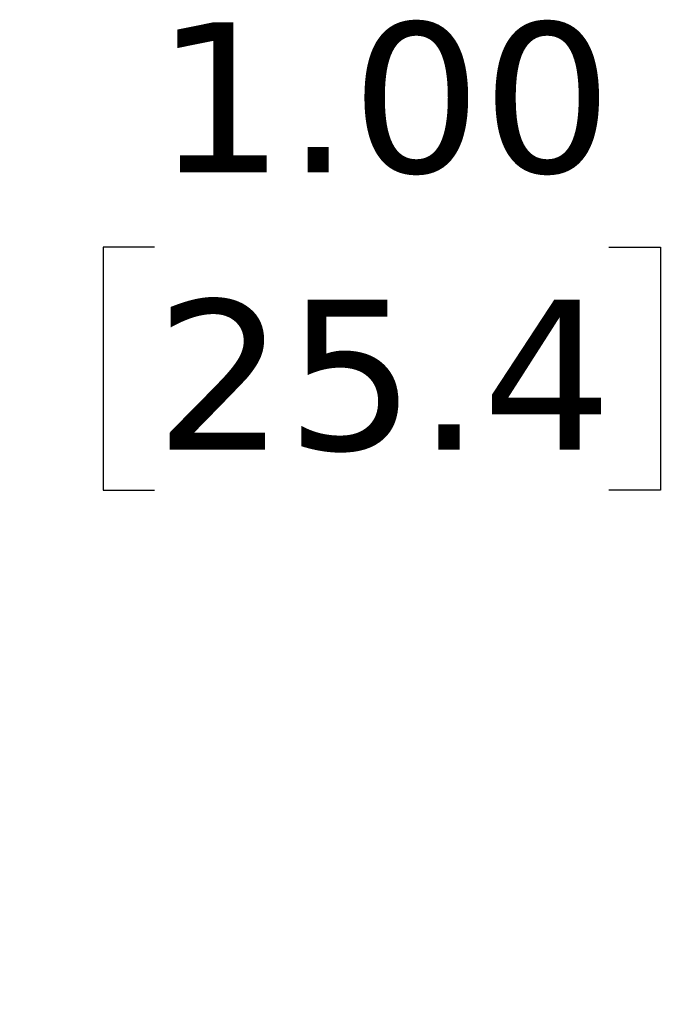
# Model space of a CAD drawing. Header units: inches. Extents: x 0 to 33, y 0 to 25.5.
# Tile 10 of 14: x 11.6 to 12.7, y 16.4 to 18. Entities that reach past the tile are written whole.
import ezdxf

# ---------------------------------------------------------------- set-up
doc = ezdxf.new("R2010")
doc.units = ezdxf.units.IN
doc.header["$LTSCALE"] = 3
doc.header["$MEASUREMENT"] = 0
doc.linetypes.add('SLD-Solid', pattern=[0])
doc.layers.add('DIMENSIONS', color=140, linetype='SLD-Solid', lineweight=25)
doc.styles.add('SLDTEXTSTYLE0', font='VERDANA.TTF')
doc.dimstyles.new('SLDDIMSTYLE0', dxfattribs={"dimtxt": 0.254883, "dimasz": 0.39, "dimexe": 0, "dimexo": 0.0625, "dimgap": 0.063721, "dimtad": 0, "dimtih": 1, "dimtoh": 1, "dimrnd": 1e-09, "dimzin": 4, "dimdsep": 46, "dimtxsty": 'SLDTEXTSTYLE0', "dimsah": 1, "dimcen": 0.09, "dimadec": 0, "dimazin": 1, "dimtfac": 1, "dimtofl": 0, "dimtmove": 0, "dimatfit": 3, "dimfxl": 0, "dimfrac": 2, "dimtolj": 1, "dimtzin": 12, "dimarcsym": 0})

# ---------------------------------------------------------------- blocks, each defined once
blk = doc.blocks.new('_D_3')
at = {"layer": 'DIMENSIONS'}
for p, q in [((10.1179, 16.5186), (10.1179, 18.0051)), ((11.1178, 16.5186), (11.1178, 18.0051)), ((10.1179, 17.6301), (11.1178, 17.6301)), ((11.1178, 17.6301), (11.4936, 17.6301)), ((11.839, 17.6301), (11.7534, 17.6301)), ((11.7534, 17.6301), (11.7534, 17.225)), ((12.5964, 17.6301), (12.682, 17.6301)), ((12.682, 17.6301), (12.682, 17.225)), ((11.7534, 17.225), (11.839, 17.225)), ((12.682, 17.225), (12.5964, 17.225))]:
    blk.add_line(p, q, dxfattribs=at)
for points in [[(10.1179, 17.6301), (10.5079, 17.5701), (10.5079, 17.6901)], [(11.1178, 17.6301), (10.7278, 17.6901), (10.7278, 17.5701)]]:
    blk.add_solid(points, dxfattribs=at)
at = {"layer": 'DIMENSIONS', "char_height": 0.25, "attachment_point": 1, "style": 'SLDTEXTSTYLE0'}
for s, insert in [('1.00', (11.839, 18.0047)), ('25.4', (11.839, 17.5426))]:
    blk.add_mtext(s, dxfattribs=dict(at, insert=insert))

msp = doc.modelspace()

# ---------------------------------------------------------------- dimensions: what is measured, and where the dimension line sits
at = {"layer": 'DIMENSIONS'}
dim = msp.add_linear_dim(base=(10.1179, 17.6301), p1=(11.1178, 16.3686), p2=(10.1179, 16.3686), angle=0, dimstyle='SLDDIMSTYLE0', dxfattribs=at)
dim.commit()
dim.dimension.update_dxf_attribs({"geometry": '_D_3', "text_midpoint": (12.2177, 17.6301), "dimtype": 160})

doc.saveas('drawing.dxf')
